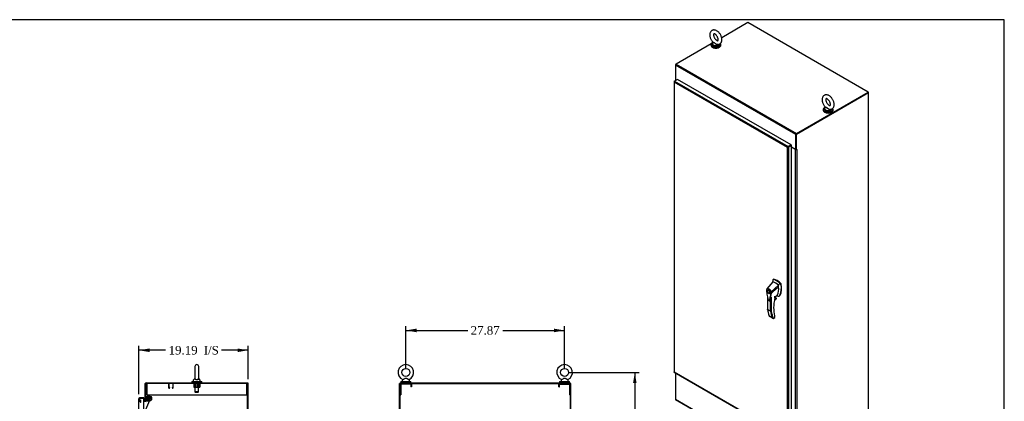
# Model space of a CAD drawing. Header units: inches. Extents: x 1 to 299, y -2 to 199.
# Tile 10 of 10: x 127 to 299, y 132 to 199. Entities that reach past the tile are written whole.
import ezdxf
from ezdxf.enums import TextEntityAlignment as Align
from ezdxf.lldxf.tags import DXFTag

# ---------------------------------------------------------------- set-up
doc = ezdxf.new("R2010")
doc.units = ezdxf.units.IN
doc.header["$MEASUREMENT"] = 0
for name, color, linetype in [('COM50677-2', 7, 'Continuous'), ('COM70216', 7, 'Continuous'), ('COM70220', 7, 'Continuous'), ('COM70763-3', 7, 'Continuous'), ('COM70764-2', 7, 'Continuous'), ('COM70839-3', 7, 'Continuous'), ('COM71202-3', 7, 'Continuous'), ('COM71203-2', 7, 'Continuous'), ('COM71205-2', 7, 'Continuous'), ('COM71206-5', 7, 'Continuous'), ('Default', 7, 'Continuous'), ('HAN86294', 7, 'Continuous'), ('NTS18024', 7, 'Continuous'), ('ROL87452', 7, 'Continuous'), ('RVT17786', 7, 'Continuous'), ('SCS86415', 7, 'Continuous'), ('WAF25376', 7, 'Continuous'), ('WAF25377', 7, 'Continuous'), ('WAM254785', 7, 'Continuous')]:
    doc.layers.add(name, color=color, linetype=linetype)
doc.styles.add('SEACAD_Times_New_Roman', font='times.ttf')
tags = doc.linetypes.add('HIDDEN2', pattern=[0.1875, 0.125, -0.0625]).pattern_tags.tags
tags[6:7] = [DXFTag(74, 4), DXFTag(75, 0), DXFTag(340, '0'), DXFTag(46, 0.0), DXFTag(50, 0.0), DXFTag(44, 0.0), DXFTag(45, 0.0)]
tags[4:5] = [DXFTag(74, 4), DXFTag(75, 0), DXFTag(340, '0'), DXFTag(46, 0.0), DXFTag(50, 0.0), DXFTag(44, 0.0), DXFTag(45, 0.0)]
doc.dimstyles.new('HAMMOND_(STH_-_300x200)', dxfattribs={"dimtxt": 1.5, "dimasz": 1.875, "dimexe": 0.75, "dimexo": 0.75, "dimgap": 0.375, "dimtad": 0, "dimtih": 1, "dimtoh": 1, "dimzin": 0, "dimdsep": 46, "dimtxsty": 'SEACAD_Times_New_Roman', "dimblk1": '_SE_FILLED', "dimblk2": '_SE_FILLED', "dimsah": 1, "dimcen": 0.75, "dimadec": 0, "dimazin": 0, "dimtfac": 0.8, "dimtofl": 0, "dimtmove": 0, "dimatfit": 3, "dimfxl": 1, "dimtolj": 1, "dimtzin": 0, "dimarcsym": 0})

# ---------------------------------------------------------------- blocks, each defined once
blk = doc.blocks.new('SE3')
at = {"layer": 'COM50677-2', "color": 7, "linetype": 'HIDDEN2'}
for p, q in [((148.91, 135.12), (148.91, 134.93)), ((148.91, 134.93), (148.91, 133.12)), ((166.41, 135.12), (166.41, 134.93)), ((166.41, 134.93), (166.41, 133.12)), ((148.91, 133.12), (166.41, 133.12))]:
    blk.add_line(p, q, dxfattribs=at)
at = {"layer": 'COM70216', "color": 7, "linetype": 'HIDDEN2'}
for p, q in [((152.72, 135.07), (152.72, 134.35)), ((153.49, 135.08), (152.76, 135.08)), ((152.76, 135.07), (152.76, 134.35)), ((153.49, 134.35), (153.49, 135.07)), ((153.53, 134.35), (153.53, 135.07)), ((152.76, 134.34), (152.86, 134.34)), ((152.76, 134.3), (152.86, 134.3)), ((152.87, 134.35), (152.87, 134.4)), ((152.91, 134.4), (152.87, 134.4)), ((152.91, 134.35), (152.91, 134.4)), ((153.34, 134.4), (153.34, 134.35)), ((153.34, 134.4), (153.38, 134.4)), ((153.38, 134.4), (153.38, 134.35)), ((153.39, 134.34), (153.49, 134.34)), ((153.39, 134.3), (153.49, 134.3))]:
    blk.add_line(p, q, dxfattribs=at)
for centre, radius, start, end in [((152.76, 135.07), 0.043, 90, 180), ((152.76, 135.07), 0.003, 90, 180), ((153.49, 135.07), 0.043, 0, 90), ((153.49, 135.07), 0.003, 0, 90), ((152.76, 134.35), 0.043, 180, 270), ((152.76, 134.35), 0.003, 180, 270), ((152.86, 134.35), 0.003, 270, 0), ((152.86, 134.35), 0.043, 270, 0), ((153.39, 134.35), 0.043, 180, 270), ((153.39, 134.35), 0.003, 180, 270), ((153.49, 134.35), 0.003, 270, 0), ((153.49, 134.35), 0.043, 270, 0)]:
    blk.add_arc(centre, radius, start, end, dxfattribs=at)
at = {"layer": 'COM70220', "color": 7, "linetype": 'HIDDEN2'}
blk.add_line((147.81, 131.76), (147.81, 132.01), dxfattribs=at)
blk.add_arc((147.56, 132.01), 0.25, 0, 90, dxfattribs=at)
at = {"layer": 'COM70763-3', "color": 7, "linetype": 'HIDDEN2'}
blk.add_line((166.59, 63.25), (166.59, 135.12), dxfattribs=at)
at = {"layer": 'COM70763-3', "color": 7, "linetype": 'Continuous'}
for p, q in [((166.68, 135.12), (166.62, 135.12)), ((166.68, 63.25), (166.68, 135.12))]:
    blk.add_line(p, q, dxfattribs=at)
at = {"layer": 'COM70764-2', "color": 7, "linetype": 'Continuous'}
for p, q in [((148.62, 131.87), (148.62, 135.07)), ((148.77, 135.21), (166.62, 135.21)), ((166.62, 135.21), (166.62, 135.12))]:
    blk.add_line(p, q, dxfattribs=at)
at = {"layer": 'COM70764-2', "color": 7, "linetype": 'HIDDEN2'}
for p, q in [((147.66, 132.01), (147.7, 132.23)), ((147.66, 131.99), (147.66, 132.01)), ((147.7, 132.23), (147.79, 132.22)), ((147.79, 132.22), (147.75, 131.99)), ((147.75, 131.99), (147.75, 131.97))]:
    blk.add_line(p, q, dxfattribs=at)
at = {"layer": 'COM70764-2', "color": 7, "linetype": 'Continuous'}
for centre, radius, start, end in [((148.77, 135.07), 0.143, 90, 180), ((148.58, 131.98), 0.048, 270, 0)]:
    blk.add_arc(centre, radius, start, end, dxfattribs=at)
at = {"layer": 'COM70764-2', "color": 7, "linetype": 'HIDDEN2'}
for centre, radius, start, end in [((148.77, 135.07), 0.048, 90, 180), ((147.8, 131.98), 0.143, 177.2132, 270)]:
    blk.add_arc(centre, radius, start, end, dxfattribs=at)
at = {"layer": 'COM70839-3', "color": 7, "linetype": 'HIDDEN2'}
for p, q in [((148.44, 129.82), (149.54, 132.48)), ((148.71, 131.87), (149.05, 132.68)), ((149.21, 132.75), (149.47, 132.64))]:
    blk.add_line(p, q, dxfattribs=at)
blk.add_circle((149.22, 132.44), 0.129, dxfattribs=at)
for centre, start, end in [((149.16, 132.63), 67.563, 157.563), ((149.42, 132.52), 337.563, 67.563)]:
    blk.add_arc(centre, 0.125, start, end, dxfattribs=at)
at = {"layer": 'COM71202-3', "color": 7, "linetype": 'Continuous'}
for p, q in [((147.46, 132.42), (147.46, 132.42)), ((147.46, 132.42), (147.46, 132.42)), ((147.46, 132.41), (147.46, 132.42)), ((147.46, 70.17), (147.46, 132.41)), ((147.54, 132.46), (147.49, 132.5)), ((147.61, 132.46), (147.49, 132.46)), ((147.61, 132.46), (147.54, 132.46)), ((148.34, 132.56), (147.61, 132.56)), ((147.61, 132.46), (147.61, 132.46)), ((148.34, 132.46), (147.61, 132.46)), ((148.34, 132.46), (147.61, 132.46)), ((148.34, 132.56), (148.34, 132.46)), ((148.34, 70.12), (148.34, 132.46))]:
    blk.add_line(p, q, dxfattribs=at)
for start, end in [(142.4964, 179.8439), (179.9238, 180), (90, 142.4964)]:
    blk.add_arc((147.61, 132.41), 0.143, start, end, dxfattribs=at)
blk.add_open_spline([(147.49, 132.46), (147.48, 132.45), (147.48, 132.45), (147.47, 132.43), (147.47, 132.43), (147.46, 132.42), (147.46, 132.42), (147.46, 132.42)], degree=3, knots=[0, 0, 0, 0, 0.5, 0.5, 0.75, 0.75, 1, 1, 1, 1], dxfattribs=at)
at = {"layer": 'COM71203-2', "color": 7, "linetype": 'HIDDEN2'}
for p, q in [((148.74, 131.87), (148.74, 135.12)), ((166.65, 63.25), (166.65, 135.12))]:
    blk.add_line(p, q, dxfattribs=at)
at = {"layer": 'COM71206-5', "color": 7, "linetype": 'Continuous'}
for p, q in [((166.62, 135.12), (148.72, 135.12)), ((148.72, 131.87), (148.72, 135.12)), ((166.62, 63.25), (166.62, 135.12))]:
    blk.add_line(p, q, dxfattribs=at)
at = {"layer": 'NTS18024', "color": 7, "linetype": 'HIDDEN2'}
for p, q in [((157.12, 134.99), (157.12, 134.45)), ((157.19, 134.99), (157.19, 134.45)), ((157.39, 134.99), (157.39, 134.45)), ((157.66, 134.99), (157.66, 134.45)), ((157.92, 134.99), (157.92, 134.45)), ((158.12, 134.99), (158.12, 134.45)), ((158.19, 134.99), (158.19, 134.45)), ((157.12, 134.45), (157.39, 134.45)), ((157.39, 134.45), (157.92, 134.45)), ((157.92, 134.45), (158.19, 134.45))]:
    blk.add_line(p, q, dxfattribs=at)
at = {"layer": 'ROL87452', "color": 7, "linetype": 'HIDDEN2'}
for radius in [0.5, 0.206]:
    blk.add_circle((149.22, 132.44), radius, dxfattribs=at)
at = {"layer": 'RVT17786', "color": 7, "linetype": 'HIDDEN2'}
blk.add_circle((149.22, 132.44), 0.217, dxfattribs=at)
at = {"layer": 'SCS86415', "color": 7, "linetype": 'Continuous'}
for p, q in [((157.33, 138.08), (157.33, 136.01)), ((157.99, 136.01), (157.99, 138.08)), ((157.03, 135.63), (157.03, 135.51)), ((157.32, 136), (157.05, 135.67)), ((158.27, 135.67), (158, 136)), ((158.28, 135.51), (158.28, 135.63))]:
    blk.add_line(p, q, dxfattribs=at)
at = {"layer": 'SCS86415', "color": 7, "linetype": 'HIDDEN2'}
for p, q in [((157.34, 135.45), (157.34, 133.64)), ((157.97, 133.64), (157.97, 135.45)), ((157.97, 133.64), (157.34, 133.64)), ((157.34, 133.64), (157.4, 133.58)), ((157.4, 133.58), (157.91, 133.58)), ((157.91, 133.58), (157.97, 133.64))]:
    blk.add_line(p, q, dxfattribs=at)
at = {"layer": 'SCS86415', "color": 7, "linetype": 'Continuous'}
for centre, radius, start, end in [((157.66, 138.08), 0.331, 0, 180), ((157.09, 135.63), 0.06, 140.3214, 180), ((157.09, 135.51), 0.06, 180, 270), ((158.22, 135.51), 0.06, 270, 0), ((158.22, 135.63), 0.06, 0, 39.6786)]:
    blk.add_arc(centre, radius, start, end, dxfattribs=at)
for points, knots in [([(157.99, 136), (157.99, 136), (158, 136), (158, 135.98), (158, 135.97), (157.99, 135.92), (157.98, 135.89), (157.93, 135.83), (157.9, 135.81), (157.8, 135.76), (157.74, 135.75), (157.61, 135.75), (157.54, 135.76), (157.47, 135.78), (157.44, 135.79), (157.4, 135.82), (157.39, 135.83), (157.34, 135.88), (157.33, 135.91), (157.32, 135.95), (157.32, 135.97), (157.32, 135.99), (157.32, 136), (157.32, 136), (157.32, 136), (157.32, 136)], [0.318155, 0.318155, 0.318155, 0.318155, 0.34375, 0.34375, 0.375, 0.375, 0.4375, 0.4375, 0.5, 0.5, 0.5625, 0.5625, 0.625, 0.625, 0.65625, 0.65625, 0.6875, 0.6875, 0.75, 0.75, 0.78125, 0.78125, 0.8125, 0.8125, 0.818429, 0.818429, 0.818429, 0.818429]), ([(157.33, 136.01), (157.33, 136), (157.33, 135.99), (157.34, 135.94), (157.35, 135.92), (157.4, 135.86), (157.44, 135.84), (157.54, 135.8), (157.6, 135.79), (157.73, 135.8), (157.79, 135.81), (157.89, 135.85), (157.92, 135.87), (157.97, 135.92), (157.98, 135.95), (157.99, 136), (157.99, 136.01), (157.99, 136.02)], [0.2066252, 0.2066252, 0.2066252, 0.2066252, 0.25, 0.25, 0.3125, 0.3125, 0.375, 0.375, 0.4375, 0.4375, 0.5, 0.5, 0.5625, 0.5625, 0.625, 0.625, 0.6743939, 0.6743939, 0.6743939, 0.6743939])]:
    blk.add_open_spline(points, degree=3, knots=knots, dxfattribs=at)
at = {"layer": 'WAF25376', "color": 7, "linetype": 'HIDDEN2'}
for radius in [0.315, 0.14]:
    blk.add_circle((149.22, 132.44), radius, dxfattribs=at)
at = {"layer": 'WAF25377', "color": 7, "linetype": 'Continuous'}
for p, q in [((156.78, 135.45), (158.53, 135.45)), ((156.78, 135.45), (156.78, 135.34)), ((156.78, 135.34), (158.53, 135.34)), ((158.53, 135.34), (158.53, 135.45))]:
    blk.add_line(p, q, dxfattribs=at)
at = {"layer": 'WAM254785', "color": 7, "linetype": 'Continuous'}
for p, q in [((156.91, 135.34), (156.91, 135.21)), ((158.41, 135.21), (158.41, 135.34))]:
    blk.add_line(p, q, dxfattribs=at)
blk = doc.blocks.new('SE5')
at = {"layer": 'COM50677-2', "color": 7, "linetype": 'HIDDEN2'}
for p, q in [((193.36, 134.93), (193.36, 133.12)), ((193.48, 134.93), (193.48, 133.12)), ((195.17, 135.12), (193.54, 135.12)), ((195.17, 134.99), (193.54, 134.99)), ((193.98, 135.12), (193.98, 134.99)), ((194.73, 134.99), (194.73, 135.12)), ((195.23, 134.93), (195.23, 134.49)), ((195.36, 134.93), (195.36, 134.49)), ((221.23, 134.49), (221.23, 134.93)), ((221.35, 134.49), (221.35, 134.93)), ((221.41, 135.12), (223.04, 135.12)), ((221.41, 134.99), (223.04, 134.99)), ((221.85, 135.12), (221.85, 134.99)), ((222.6, 134.99), (222.6, 135.12)), ((223.1, 134.93), (223.1, 133.12)), ((223.23, 134.93), (223.23, 133.12)), ((193.36, 133.12), (193.48, 133.12)), ((195.36, 134.49), (195.23, 134.49)), ((221.23, 134.49), (221.35, 134.49)), ((223.23, 133.12), (223.1, 133.12))]:
    blk.add_line(p, q, dxfattribs=at)
for centre, radius, start, end in [((193.54, 134.93), 0.185, 90, 180), ((193.54, 134.93), 0.06, 90, 180), ((195.17, 134.93), 0.185, 0, 90), ((195.17, 134.93), 0.06, 0, 90), ((221.41, 134.93), 0.185, 90, 180), ((221.41, 134.93), 0.06, 90, 180), ((223.04, 134.93), 0.185, 0, 90), ((223.04, 134.93), 0.06, 0, 90)]:
    blk.add_arc(centre, radius, start, end, dxfattribs=at)
at = {"layer": 'COM70763-3', "color": 7, "linetype": 'Continuous'}
for p, q in [((193.36, 135.12), (223.23, 135.12)), ((193.36, 63.25), (193.36, 135.12)), ((223.23, 135.12), (223.23, 63.25))]:
    blk.add_line(p, q, dxfattribs=at)
at = {"layer": 'COM70764-2', "color": 7, "linetype": 'Continuous'}
for p, q in [((193.36, 135.21), (223.23, 135.21)), ((193.36, 135.21), (193.36, 135.12)), ((223.23, 135.21), (223.23, 135.12))]:
    blk.add_line(p, q, dxfattribs=at)
at = {"layer": 'COM71203-2', "color": 7, "linetype": 'Continuous'}
for p, q in [((223.32, 135.12), (223.23, 135.12)), ((223.32, 63.25), (223.32, 135.12))]:
    blk.add_line(p, q, dxfattribs=at)
at = {"layer": 'COM71206-5', "color": 7, "linetype": 'Continuous'}
for p in [(193.26, 63.25), (193.36, 135.12)]:
    blk.add_line(p, (193.26, 135.12), dxfattribs=at)
at = {"layer": 'SCS86415', "color": 7, "linetype": 'Continuous'}
for p, q in [((193.73, 135.63), (193.73, 135.51)), ((193.81, 135.75), (193.75, 135.67)), ((194.97, 135.67), (194.9, 135.75)), ((194.98, 135.51), (194.98, 135.63)), ((221.6, 135.63), (221.6, 135.51)), ((221.68, 135.75), (221.62, 135.67)), ((222.84, 135.67), (222.77, 135.75)), ((222.85, 135.51), (222.85, 135.63))]:
    blk.add_line(p, q, dxfattribs=at)
for centre in [(194.36, 137.04), (222.23, 137.04)]:
    blk.add_circle(centre, 0.704, dxfattribs=at)
for centre, radius, start, end in [((194.36, 137.04), 1.37, 90, 245.9699), ((194.36, 137.04), 1.37, 293.9941, 90), ((222.23, 137.04), 1.37, 90, 245.9699), ((222.23, 137.04), 1.37, 293.9941, 90), ((193.79, 135.63), 0.06, 140.3214, 180), ((193.79, 135.51), 0.06, 180, 270), ((193.79, 135.77), 0.0259, 9.4152, 66.9002), ((194.93, 135.77), 0.03, 118.4473, 216.6938), ((194.92, 135.51), 0.06, 270, 0), ((194.92, 135.63), 0.06, 0, 39.6786), ((221.66, 135.63), 0.06, 140.3214, 180), ((221.66, 135.51), 0.06, 180, 270), ((221.66, 135.77), 0.0259, 9.4152, 66.9002), ((222.8, 135.77), 0.03, 118.4473, 216.6938), ((222.79, 135.51), 0.06, 270, 0), ((222.79, 135.63), 0.06, 0, 39.6786)]:
    blk.add_arc(centre, radius, start, end, dxfattribs=at)
for points in [[(194.9, 135.75), (194.9, 135.75), (194.89, 135.76), (194.82, 135.79), (194.77, 135.82), (194.7, 135.86), (194.67, 135.88), (194.62, 135.91), (194.59, 135.92), (194.53, 135.95), (194.5, 135.97), (194.44, 135.99), (194.41, 136), (194.34, 136), (194.31, 136), (194.25, 135.98), (194.22, 135.97), (194.13, 135.92), (194.07, 135.89), (193.97, 135.83), (193.92, 135.81), (193.84, 135.76), (193.81, 135.75), (193.81, 135.75), (193.81, 135.75), (193.81, 135.75)], [(222.77, 135.75), (222.77, 135.75), (222.76, 135.76), (222.69, 135.79), (222.64, 135.82), (222.57, 135.86), (222.54, 135.88), (222.49, 135.91), (222.46, 135.92), (222.4, 135.95), (222.37, 135.97), (222.31, 135.99), (222.28, 136), (222.21, 136), (222.18, 136), (222.12, 135.98), (222.09, 135.97), (222, 135.92), (221.94, 135.89), (221.84, 135.83), (221.79, 135.81), (221.71, 135.76), (221.68, 135.75), (221.68, 135.75), (221.68, 135.75), (221.68, 135.75)]]:
    blk.add_open_spline(points, degree=3, knots=[0.0683017, 0.0683017, 0.0683017, 0.0683017, 0.125, 0.125, 0.1875, 0.1875, 0.21875, 0.21875, 0.25, 0.25, 0.28125, 0.28125, 0.3125, 0.3125, 0.34375, 0.34375, 0.375, 0.375, 0.4375, 0.4375, 0.5, 0.5, 0.5625, 0.5625, 0.5685641, 0.5685641, 0.5685641, 0.5685641], dxfattribs=at)
at = {"layer": 'WAF25377', "color": 7, "linetype": 'Continuous'}
for p, q in [((193.48, 135.45), (195.23, 135.45)), ((193.48, 135.45), (193.48, 135.34)), ((193.48, 135.34), (195.23, 135.34)), ((195.23, 135.34), (195.23, 135.45)), ((221.35, 135.45), (223.1, 135.45)), ((221.35, 135.45), (221.35, 135.34)), ((221.35, 135.34), (223.1, 135.34)), ((223.1, 135.34), (223.1, 135.45))]:
    blk.add_line(p, q, dxfattribs=at)
at = {"layer": 'WAM254785', "color": 7, "linetype": 'Continuous'}
for p, q in [((193.61, 135.34), (193.61, 135.21)), ((195.11, 135.21), (195.11, 135.34)), ((221.48, 135.34), (221.48, 135.21)), ((222.98, 135.21), (222.98, 135.34))]:
    blk.add_line(p, q, dxfattribs=at)
blk = doc.blocks.new('SE6')
at = {"layer": 'COM70763-3', "color": 7, "linetype": 'Continuous'}
for p, q in [((275.58, 186.18), (275.51, 186.14)), ((275.58, 186.18), (275.53, 186.2)), ((275.58, 186.13), (275.58, 186.18))]:
    blk.add_line(p, q, dxfattribs=at)
at = {"layer": 'COM70764-2', "color": 7, "linetype": 'Continuous'}
for p, q in [((254.41, 198.43), (249.8, 195.76)), ((275.53, 186.23), (254.41, 198.43)), ((249.18, 195.4), (248.97, 195.28)), ((247.93, 194.69), (241.79, 191.14)), ((262.81, 178.77), (241.68, 190.96)), ((241.68, 190.96), (241.68, 188.35)), ((241.79, 191.14), (262.91, 178.94)), ((241.68, 188.35), (241.77, 188.3)), ((262.91, 178.94), (275.53, 186.23)), ((262.91, 178.86), (275.53, 186.15)), ((275.53, 186.23), (275.53, 186.15)), ((262.81, 176.15), (262.81, 178.77)), ((262.87, 176.19), (262.87, 178.81)), ((261.78, 176.76), (261.78, 176.76)), ((261.85, 176.8), (261.85, 176.8)), ((262.05, 176.59), (262.81, 176.15)), ((262.87, 176.19), (262.81, 176.15))]:
    blk.add_line(p, q, dxfattribs=at)
for centre, major_axis, start_param, end_param in [((241.79, 191.02), (0.071, 0.124), 0.785398, 2.356194), ((262.91, 178.83), (-0.072, -0.124), 3.926991, 5.497787)]:
    blk.add_ellipse(centre, major_axis=major_axis, ratio=0.57735, start_param=start_param, end_param=end_param, dxfattribs=at)
at = {"layer": 'COM71202-3', "color": 7, "linetype": 'Continuous'}
for p, q in [((242.06, 188.46), (241.54, 188.16)), ((261.98, 176.96), (242.06, 188.46)), ((241.43, 188.07), (241.43, 137.16)), ((241.46, 188.06), (241.43, 188.06)), ((241.47, 188.12), (241.54, 188.16)), ((241.47, 187.97), (241.47, 187.97)), ((241.47, 187.97), (241.47, 137.14)), ((241.47, 187.97), (241.47, 187.97)), ((261.33, 176.5), (241.47, 187.97)), ((241.47, 187.97), (241.47, 187.97)), ((241.47, 187.97), (241.47, 187.97)), ((241.47, 187.97), (241.47, 187.97)), ((241.54, 188.16), (261.47, 176.66)), ((261.42, 176.55), (261.33, 176.5)), ((261.33, 176.5), (261.42, 176.55)), ((261.35, 176.51), (261.33, 176.5)), ((261.33, 176.5), (261.33, 176.5)), ((261.33, 125.68), (261.33, 176.5)), ((261.33, 176.5), (261.33, 176.5)), ((261.33, 176.5), (261.33, 176.5)), ((261.33, 176.5), (261.33, 176.5)), ((261.42, 176.55), (261.39, 176.56)), ((261.42, 176.55), (261.41, 176.52)), ((261.47, 176.58), (261.42, 176.55)), ((261.42, 176.55), (261.47, 176.58)), ((261.98, 176.96), (261.47, 176.66)), ((261.98, 176.88), (261.47, 176.58)), ((261.98, 176.88), (261.47, 176.58)), ((261.47, 176.58), (261.47, 176.58)), ((261.47, 176.58), (261.47, 176.58)), ((261.47, 176.58), (261.47, 176.58)), ((261.47, 176.58), (261.47, 176.58)), ((262.05, 176.84), (261.53, 176.54)), ((261.53, 176.54), (261.53, 125.64)), ((261.98, 176.96), (261.98, 176.88)), ((262.05, 176.84), (261.98, 176.88)), ((262.05, 125.94), (262.05, 176.84)), ((241.47, 137.14), (261.33, 125.68)), ((241.47, 137.14), (241.47, 137.14)), ((241.47, 137.14), (241.47, 137.14)), ((241.47, 137.14), (241.47, 137.14)), ((241.47, 137.14), (241.47, 137.14)), ((241.47, 137.1), (261.4, 125.59))]:
    blk.add_line(p, q, dxfattribs=at)
for centre, radius, start, end in [((241.6, 188.08), 0.169, 188.668, 221.4311), ((241.72, 188.05), 0.26, 175.7057, 198.6064), ((261.56, 176.36), 0.268, 130.2492, 148.191), ((261.32, 176.77), 0.268, 271.809, 289.7508)]:
    blk.add_arc(centre, radius, start, end, dxfattribs=at)
for centre, major_axis, start_param, end_param in [((241.57, 188.07), (0.143, 0), 2.356194, 3.27243), ((241.54, 188.05), (0.072, 0.124), 0.785398, 1.701633), ((261.47, 176.54), (0.072, 0.124), 0.785398, 1.701633), ((261.43, 176.6), (0.143, 0), 4.581552, 5.497787), ((241.57, 137.16), (0.143, 0), 3.141593, 3.27243), ((241.54, 137.22), (0.071, 0.124), 3.010756, 3.141593)]:
    blk.add_ellipse(centre, major_axis=major_axis, ratio=0.57735, start_param=start_param, end_param=end_param, dxfattribs=at)
for points in [[(241.43, 137.15), (241.43, 137.15), (241.44, 137.15), (241.45, 137.15), (241.45, 137.15), (241.46, 137.14), (241.46, 137.14), (241.47, 137.14)], [(241.46, 137.11), (241.46, 137.11), (241.46, 137.11), (241.46, 137.12), (241.46, 137.13), (241.46, 137.14), (241.47, 137.14), (241.47, 137.14)]]:
    blk.add_open_spline(points, degree=3, knots=[0, 0, 0, 0, 0.5, 0.5, 0.75, 0.75, 1, 1, 1, 1], dxfattribs=at)
at = {"layer": 'COM71203-2', "color": 7, "linetype": 'Continuous'}
for p, q in [((241.79, 191.14), (241.7, 191.09)), ((241.7, 191.04), (241.7, 191.09)), ((241.7, 191.09), (241.72, 191.08)), ((241.69, 188.34), (241.69, 188.25)), ((241.74, 188.31), (241.74, 188.28)), ((241.77, 188.3), (241.74, 188.31))]:
    blk.add_line(p, q, dxfattribs=at)
blk.add_ellipse((241.84, 188.37), major_axis=(0.143, 0), ratio=0.57735, start_param=3.661771, end_param=3.926991, dxfattribs=at)
at = {"layer": 'COM71205-2', "color": 7, "linetype": 'Continuous'}
for p, q in [((241.68, 136.97), (241.68, 132.36)), ((241.68, 132.36), (262.81, 120.16)), ((241.71, 132.29), (262.84, 120.1))]:
    blk.add_line(p, q, dxfattribs=at)
blk.add_ellipse((241.79, 132.42), major_axis=(0.071, 0.124), ratio=0.57735, start_param=2.356194, end_param=3.141593, dxfattribs=at)
at = {"layer": 'COM71206-5', "color": 7, "linetype": 'Continuous'}
for p, q in [((275.53, 186.15), (262.87, 178.85)), ((275.6, 186.12), (262.94, 178.81)), ((275.53, 186.15), (275.6, 186.12)), ((275.6, 127.43), (275.6, 186.12)), ((262.87, 176.19), (262.87, 178.85)), ((262.87, 178.85), (262.94, 178.81)), ((262.94, 176.15), (262.94, 178.81)), ((262.77, 176.15), (262.05, 176.56)), ((262.77, 126.09), (262.77, 176.15)), ((262.94, 176.15), (262.87, 176.19)), ((262.99, 176.18), (262.94, 176.15)), ((262.97, 176.17), (262.99, 176.16)), ((262.97, 176.15), (262.99, 176.16)), ((262.97, 176.15), (262.97, 126.09))]:
    blk.add_line(p, q, dxfattribs=at)
for centre, major_axis, start_param, end_param in [((262.87, 176.21), (-0.143, 0), 0.785398, 2.356194), ((262.87, 176.21), (-0.048, 0), 1.169795, 1.971798), ((262.99, 176.17), (-0.0075, -0.013), 0.785398, 3.926991)]:
    blk.add_ellipse(centre, major_axis=major_axis, ratio=0.57735, start_param=start_param, end_param=end_param, dxfattribs=at)
at = {"layer": 'HAN86294', "color": 7, "linetype": 'Continuous'}
for p, q in [((258.75, 152.91), (257.74, 151.69)), ((259.75, 152.33), (258.47, 151.2)), ((258.8, 153.26), (258.75, 152.91)), ((258.81, 153.3), (258.8, 153.26)), ((258.89, 153.37), (258.83, 153.33)), ((258.86, 153.34), (258.92, 153.37)), ((260.13, 152.61), (260.01, 152.73)), ((260.13, 152.61), (260.19, 152.64)), ((260.19, 152.5), (260.25, 152.54)), ((257.74, 151.69), (257.71, 151.65)), ((258, 151.48), (257.91, 151.43)), ((258.21, 150.91), (258.3, 150.96)), ((258.53, 150.96), (258.53, 150.96)), ((259.14, 150.07), (259.14, 150.41)), ((259.16, 150.32), (259.53, 150.58)), ((259.16, 150.1), (259.16, 150.4)), ((259.26, 150.14), (259.26, 150.39)), ((259.27, 150.15), (259.27, 150.39)), ((259.91, 150.45), (259.97, 150.49)), ((260.02, 150.57), (260.08, 150.6)), ((257.83, 150.33), (257.83, 148.14)), ((257.86, 150.19), (257.86, 148.1)), ((258.37, 147.8), (258.37, 149.98)), ((258.5, 150.24), (258.5, 147.81)), ((259.08, 149.81), (259.38, 149.98)), ((259.08, 149.8), (259.35, 149.95)), ((259.41, 150.05), (259.1, 149.87)), ((259.11, 149.92), (259.39, 150.09)), ((259.14, 150.07), (259.26, 150.14)), ((259.39, 150.09), (259.27, 150.16)), ((258.37, 147.8), (257.86, 148.1)), ((258.12, 146.98), (258.64, 146.68)), ((259.14, 146.93), (259.11, 147.02)), ((258.15, 146.91), (258.78, 146.55)), ((258.84, 146.52), (259.12, 146.69)), ((258.9, 146.53), (259.12, 146.66)), ((259.12, 146.69), (259.12, 146.89)), ((259.15, 146.71), (259.15, 146.87))]:
    blk.add_line(p, q, dxfattribs=at)
for centre, radius, start, end in [((258.85, 153.29), 0.0478, 80.5716, 170.0937), ((257.29, 151.78), 2.99, 336.0649, 13.9955), ((259.98, 152.46), 0.21, 12.1242, 44.3115), ((258, 151.48), 0.337, 153.4541, 184.2061), ((257.99, 151.42), 0.32, 141.112, 182.475), ((258, 151.48), 0.337, 141.5522, 146.8582), ((253.56, 151.33), 4.98, 340.5654, 355.8254), ((258.4, 151.36), 0.181, 272.9811, 295.5392), ((257.74, 150.95), 0.708, 1.4293, 19.0682), ((258.49, 151.05), 0.0931, 241.1724, 292.5455), ((257.77, 150.92), 0.755, 2.9815, 21.3214), ((258.15, 147.37), 3.42, 65.1777, 67.5781), ((258.16, 149.71), 0.102, 244.1737, 312.592), ((259.1, 150.1), 0.06, 346.4629, 0), ((259.29, 150.05), 0.119, 301.763, 322.5007), ((259.37, 150.05), 0.0385, 352.4842, 59.4722), ((262.3, 148.61), 4.49, 185.9148, 201.8551), ((258.43, 147.92), 0.133, 243.41, 300.7988), ((258.95, 146.86), 0.36, 210.4521, 251.4662), ((258.69, 146.59), 0.158, 335.6435, 336.4006), ((259.09, 146.71), 0.06, 300, 360)]:
    blk.add_arc(centre, radius, start, end, dxfattribs=at)
for centre, major_axis, ratio, start_param, end_param in [((261.36, 151.08), (-1.86, 3.22), 0.57735, 0.554197, 0.654249), ((259.25, 150.85), (-1.14, 1.98), 0.57735, -0.49151, -0.47064), ((259.25, 150.85), (-1.14, 1.98), 0.57735, -0.533193, -0.49151), ((259.25, 150.85), (-1.14, 1.98), 0.57735, 5.183029, 5.749992), ((259.5, 150.99), (-1.29, 2.24), 0.57735, 5.216072, 5.852948), ((258.95, 153.26), (0.062, -0.108), 0.57735, 2.711356, 3.141593), ((259.55, 151.03), (-1.29, 2.24), 0.57735, 5.142626, 5.852948), ((257.39, 153.09), (1.71, -2.96), 0.57735, 0.961917, 1.005578), ((257.39, 153.09), (1.71, -2.96), 0.57735, 0.934083, 0.961917), ((257.39, 153.09), (1.71, -2.96), 0.57735, 0.9125, 0.934083), ((257.69, 153.26), (1.86, -3.22), 0.57735, 0.347274, 1.032882), ((260.16, 152.56), (0.063, -0.108), 0.57735, 1.032882, 2.001033), ((258.15, 151.22), (0.175, -0.303), 0.57735, 3.396895, 3.682808), ((258.15, 151.22), (0.175, -0.303), 0.57735, 5.74197, 6.027883), ((259.29, 150.96), (-0.225, 0.39), 0.57735, 3.220916, 3.488867), ((257.39, 153.09), (1.71, -2.96), 0.57735, 0.347274, 0.9125), ((259.54, 151.1), (0.375, -0.65), 0.57735, -0.71714, -0.516378), ((259.54, 151.1), (-0.375, 0.65), 0.57735, 2.625215, 3.488867), ((259.6, 151.14), (-0.375, 0.65), 0.57735, 3.141593, 3.488867), ((263.5, 150.96), (-3.24, -5.61), 0.57735, 5.185461, 5.774372), ((259.1, 150.1), (-0.06, 0), 0.57735, 2.356194, 3.141593), ((259.1, 150.1), (-0.0583, 0.014), 0.372014, 2.470308, 3.141593), ((259.1, 150.21), (-0.101, -0.175), 0.57735, 1.252561, 2.851005), ((259.09, 150.22), (0.094, 0.162), 0.57735, 4.529102, 5.922821), ((259.24, 150.15), (-0.03, 0), 0.57735, 2.356194, 3.141593), ((259.32, 150.02), (-0.062, -0.108), 0.57735, 1.492881, 2.113829), ((263.05, 151.86), (-3.7, -6.41), 0.57735, -0.658671, -0.441314), ((263.56, 151.56), (-3.7, -6.41), 0.57735, -0.658671, -0.441314), ((263.63, 151.53), (-3.65, -6.33), 0.57735, 5.625294, 5.881649), ((263.5, 150.96), (-3.24, -5.61), 0.57735, -0.508814, -0.488515), ((259.08, 146.91), (-0.0573, -0.0179), 0.720992, 2.15675, 3.142637), ((259.06, 146.73), (-0.0897, 0.0201), 0.368973, 2.438769, 3.224167), ((259.06, 146.73), (-0.0623, 0.0676), 0.368973, 3.059018, 3.844416)]:
    blk.add_ellipse(centre, major_axis=major_axis, ratio=ratio, start_param=start_param, end_param=end_param, dxfattribs=at)
for major_axis in [(0.175, -0.303), (0.15, -0.26)]:
    blk.add_ellipse((258.06, 151.17), major_axis=major_axis, ratio=0.57735, dxfattribs=at)
for points in [[(258.75, 152.99), (258.75, 152.96), (258.74, 152.93), (258.74, 152.9)], [(260.01, 152.73), (259.92, 152.6), (259.83, 152.46), (259.75, 152.33)], [(259.79, 152.05), (259.37, 151.69), (258.95, 151.33), (258.53, 150.96)], [(258.26, 149.67), (258.25, 149.65), (258.24, 149.64), (258.23, 149.63)]]:
    blk.add_open_spline(points, degree=3, dxfattribs=at)
for points, knots in [([(257.67, 151.45), (257.66, 151.45), (257.66, 151.45), (257.66, 151.44), (257.66, 151.43), (257.66, 151.43), (257.66, 151.43), (257.66, 151.42), (257.66, 151.42), (257.66, 151.42), (257.66, 151.42), (257.67, 151.41), (257.67, 151.41), (257.67, 151.41)], [0, 0, 0, 0, 0.25, 0.25, 0.5, 0.5, 0.625, 0.625, 0.75, 0.75, 0.875, 0.875, 1, 1, 1, 1]), ([(257.67, 151.41), (257.69, 151.12), (257.73, 150.83), (257.81, 150.38), (257.84, 150.23), (257.9, 150.01), (257.91, 149.93), (257.94, 149.83), (257.94, 149.82), (257.96, 149.78), (257.97, 149.76), (258, 149.71), (258.03, 149.68), (258.07, 149.65), (258.09, 149.65), (258.1, 149.64)], [0, 0, 0, 0, 0.25, 0.25, 0.375, 0.375, 0.4375, 0.4375, 0.453125, 0.453125, 0.46875, 0.46875, 0.5, 0.5, 0.5136452, 0.5136452, 0.5136452, 0.5136452]), ([(257.74, 151.69), (257.73, 151.68), (257.73, 151.67), (257.73, 151.65), (257.74, 151.63), (257.74, 151.62)], [0, 0, 0, 0, 0.5, 0.5, 1, 1, 1, 1]), ([(257.74, 151.69), (257.76, 151.71), (257.79, 151.72), (257.85, 151.74), (257.88, 151.75), (257.94, 151.75), (257.98, 151.74), (258.05, 151.71), (258.09, 151.69), (258.16, 151.64), (258.2, 151.61), (258.27, 151.55), (258.3, 151.51), (258.36, 151.43), (258.39, 151.38), (258.44, 151.29), (258.46, 151.24), (258.47, 151.2)], [0, 0, 0, 0, 0.125, 0.125, 0.25, 0.25, 0.375, 0.375, 0.5, 0.5, 0.625, 0.625, 0.75, 0.75, 0.875, 0.875, 1, 1, 1, 1]), ([(258.41, 151.18), (258.39, 151.22), (258.37, 151.26), (258.34, 151.32), (258.34, 151.33), (258.33, 151.35), (258.32, 151.36), (258.3, 151.39), (258.29, 151.41), (258.26, 151.44), (258.25, 151.46), (258.22, 151.49), (258.22, 151.49), (258.2, 151.51), (258.19, 151.52), (258.15, 151.56), (258.12, 151.58), (258.06, 151.63), (258.02, 151.64), (257.98, 151.66), (257.97, 151.66), (257.96, 151.67), (257.95, 151.67), (257.93, 151.67), (257.91, 151.68), (257.88, 151.68), (257.87, 151.68), (257.84, 151.67), (257.83, 151.67), (257.79, 151.66), (257.76, 151.64), (257.74, 151.62)], [0, 0, 0, 0, 0.125, 0.125, 0.15625, 0.15625, 0.1875, 0.1875, 0.25, 0.25, 0.3125, 0.3125, 0.34375, 0.34375, 0.375, 0.375, 0.5, 0.5, 0.625, 0.625, 0.65625, 0.65625, 0.6875, 0.6875, 0.75, 0.75, 0.8125, 0.8125, 0.875, 0.875, 1, 1, 1, 1]), ([(258.1, 149.64), (258.12, 149.64), (258.13, 149.64), (258.15, 149.65), (258.16, 149.66), (258.18, 149.69), (258.18, 149.7), (258.21, 149.77), (258.22, 149.82), (258.28, 149.99), (258.31, 150.1), (258.39, 150.45), (258.42, 150.7), (258.44, 150.97)], [0.5136452, 0.5136452, 0.5136452, 0.5136452, 0.53125, 0.53125, 0.546875, 0.546875, 0.5625, 0.5625, 0.625, 0.625, 0.75, 0.75, 1, 1, 1, 1]), ([(257.86, 148.1), (257.85, 148.1), (257.85, 148.11), (257.84, 148.11), (257.84, 148.11), (257.84, 148.12), (257.83, 148.12), (257.83, 148.13), (257.83, 148.13), (257.83, 148.14)], [0, 0, 0, 0, 0.125, 0.125, 0.25, 0.25, 0.375, 0.375, 0.4994523, 0.4994523, 0.4994523, 0.4994523]), ([(258.15, 146.91), (258.15, 146.91), (258.14, 146.91), (258.14, 146.92), (258.13, 146.92), (258.13, 146.93), (258.12, 146.94), (258.12, 146.95), (258.12, 146.96), (258.12, 146.97), (258.12, 146.97), (258.12, 146.98)], [0.2815674, 0.2815674, 0.2815674, 0.2815674, 0.375, 0.375, 0.5, 0.5, 0.75, 0.75, 0.875, 0.875, 1, 1, 1, 1]), ([(259.15, 146.87), (259.15, 146.87), (259.15, 146.88), (259.15, 146.9), (259.14, 146.91), (259.14, 146.93)], [0, 0, 0, 0, 0.010769, 0.221303, 1, 1, 1, 1]), ([(258.83, 146.52), (258.85, 146.52), (258.86, 146.52), (258.88, 146.52), (258.89, 146.52), (258.9, 146.53), (258.9, 146.53), (258.9, 146.53)], [0, 0, 0, 0, 0.25, 0.25, 0.375, 0.375, 0.4533737, 0.4533737, 0.4533737, 0.4533737]), ([(259.15, 146.87), (259.15, 146.87), (259.15, 146.87), (259.15, 146.87), (259.15, 146.87), (259.14, 146.88), (259.13, 146.88), (259.12, 146.89)], [0.4406417, 0.4406417, 0.4406417, 0.4406417, 0.5, 0.5, 0.75, 0.75, 1, 1, 1, 1])]:
    blk.add_open_spline(points, degree=3, knots=knots, dxfattribs=at)
at = {"layer": 'SCS86415', "color": 7, "linetype": 'Continuous'}
for p, q in [((248.15, 194.7), (248.15, 194.6)), ((248.31, 194.96), (248.28, 194.94)), ((249.4, 194.6), (249.4, 194.64)), ((267.86, 183.32), (267.86, 183.22)), ((268.01, 183.58), (267.99, 183.56)), ((269.11, 183.22), (269.11, 183.27))]:
    blk.add_line(p, q, dxfattribs=at)
for centre, major_axis, start_param, end_param in [((248.78, 194.73), (0.611, 0), 3.019394, 5.96182), ((248.78, 194.7), (-0.625, 0), 0.00149, 2.960151), ((248.78, 194.6), (-0.625, 0), 6.259646, 6.283185), ((248.78, 194.6), (-0.625, 0), 0, 3.141593), ((248.78, 194.73), (0.611, 0), 2.514731, 3.019394), ((268.48, 183.35), (0.611, 0), 3.019394, 5.96182), ((268.48, 183.32), (-0.625, 0), 0.00149, 2.960151), ((268.48, 183.22), (-0.625, 0), 6.259646, 6.283185), ((268.48, 183.22), (-0.625, 0), 0, 3.141593), ((268.48, 183.35), (0.611, 0), 2.514731, 3.019394)]:
    blk.add_ellipse(centre, major_axis=major_axis, ratio=0.57735, start_param=start_param, end_param=end_param, dxfattribs=at)
for points, knots in [([(249.84, 195.43), (249.84, 195.47), (249.84, 195.58), (249.8, 195.78), (249.73, 196), (249.64, 196.23), (249.51, 196.44), (249.36, 196.63), (249.2, 196.81), (249.01, 196.95), (248.82, 197.05), (248.64, 197.11), (248.46, 197.13), (248.29, 197.12), (248.13, 197.06), (247.98, 196.96), (247.87, 196.84), (247.78, 196.68), (247.73, 196.51), (247.71, 196.31), (247.72, 196.09), (247.77, 195.87), (247.84, 195.64), (247.95, 195.42), (248.08, 195.21), (248.21, 195.05), (248.28, 194.98), (248.31, 194.95)], [0, 0, 0, 0, 0.0243, 0.068084, 0.111716, 0.155173, 0.198561, 0.242092, 0.285953, 0.330414, 0.375655, 0.416264, 0.454846, 0.491668, 0.527547, 0.565623, 0.602829, 0.640246, 0.679131, 0.720138, 0.76297, 0.806629, 0.850219, 0.893641, 0.937044, 0.980634, 1, 1, 1, 1]), ([(249.18, 195.43), (249.18, 195.41), (249.18, 195.36), (249.16, 195.29), (249.14, 195.25), (249.13, 195.24), (249.13, 195.24), (249.09, 195.23), (249.03, 195.25), (248.93, 195.29), (248.83, 195.37), (248.71, 195.48), (248.61, 195.61), (248.52, 195.77), (248.44, 195.93), (248.4, 196.09), (248.37, 196.23), (248.38, 196.34), (248.4, 196.42), (248.42, 196.46), (248.43, 196.46), (248.43, 196.46), (248.47, 196.47), (248.54, 196.45), (248.64, 196.4), (248.75, 196.32), (248.86, 196.2), (248.96, 196.07), (249.05, 195.91), (249.12, 195.75), (249.16, 195.6), (249.18, 195.49), (249.18, 195.44), (249.18, 195.43)], [0, 0, 0, 0, 0.016877, 0.048641, 0.080778, 0.11497, 0.157807, 0.189681, 0.220012, 0.252137, 0.284435, 0.317443, 0.351186, 0.385389, 0.419708, 0.453696, 0.487016, 0.519485, 0.551327, 0.583534, 0.618078, 0.662535, 0.694094, 0.724353, 0.75644, 0.788808, 0.821925, 0.855749, 0.889988, 0.924296, 0.958211, 0.991421, 1, 1, 1, 1]), ([(249.03, 194.58), (249.07, 194.58), (249.16, 194.57), (249.32, 194.6), (249.48, 194.67), (249.62, 194.78), (249.72, 194.92), (249.79, 195.08), (249.83, 195.25), (249.84, 195.37), (249.84, 195.43)], [0, 0, 0, 0, 0.092142, 0.218507, 0.354661, 0.485297, 0.613922, 0.744978, 0.88224, 1, 1, 1, 1]), ([(248.16, 194.61), (248.16, 194.59), (248.15, 194.54), (248.2, 194.45), (248.28, 194.36), (248.39, 194.29), (248.53, 194.24), (248.69, 194.21), (248.79, 194.22), (248.85, 194.22)], [0, 0, 0, 0, 0.087616, 0.233658, 0.381506, 0.536395, 0.694981, 0.85352, 1, 1, 1, 1]), ([(249.18, 194.58), (249.13, 194.55), (249.07, 194.54), (248.98, 194.55), (248.95, 194.56), (248.89, 194.58), (248.86, 194.59), (248.78, 194.64), (248.73, 194.68), (248.66, 194.75), (248.64, 194.77), (248.6, 194.82), (248.57, 194.84), (248.53, 194.87), (248.51, 194.88), (248.46, 194.89), (248.44, 194.89), (248.38, 194.9), (248.35, 194.9), (248.31, 194.91), (248.3, 194.92), (248.3, 194.94)], [0.5630753, 0.5630753, 0.5630753, 0.5630753, 0.625, 0.625, 0.65625, 0.65625, 0.6875, 0.6875, 0.75, 0.75, 0.78125, 0.78125, 0.8125, 0.8125, 0.84375, 0.84375, 0.875, 0.875, 0.9375, 0.9375, 1, 1, 1, 1]), ([(248.31, 194.95), (248.31, 194.95), (248.32, 194.94), (248.35, 194.93), (248.38, 194.93), (248.44, 194.92), (248.46, 194.91), (248.5, 194.9), (248.53, 194.89), (248.6, 194.85), (248.64, 194.8), (248.73, 194.72), (248.78, 194.68), (248.89, 194.61), (248.95, 194.59), (249.02, 194.58), (249.02, 194.58), (249.03, 194.58)], [0.0409476, 0.0409476, 0.0409476, 0.0409476, 0.0625, 0.0625, 0.125, 0.125, 0.15625, 0.15625, 0.1875, 0.1875, 0.25, 0.25, 0.3125, 0.3125, 0.375, 0.375, 0.3803206, 0.3803206, 0.3803206, 0.3803206]), ([(248.85, 194.22), (248.85, 194.22), (248.91, 194.22), (249.03, 194.24), (249.17, 194.29), (249.29, 194.37), (249.37, 194.46), (249.4, 194.54), (249.4, 194.59), (249.4, 194.6)], [0, 0, 0, 0, 0.013885, 0.200575, 0.388191, 0.577592, 0.768625, 0.934432, 1, 1, 1, 1]), ([(269.55, 184.05), (269.55, 184.09), (269.54, 184.2), (269.51, 184.4), (269.44, 184.63), (269.34, 184.85), (269.22, 185.06), (269.07, 185.26), (268.9, 185.43), (268.72, 185.57), (268.53, 185.67), (268.34, 185.74), (268.16, 185.76), (267.99, 185.74), (267.83, 185.68), (267.69, 185.59), (267.58, 185.46), (267.49, 185.3), (267.44, 185.13), (267.42, 184.93), (267.43, 184.71), (267.47, 184.49), (267.55, 184.26), (267.66, 184.04), (267.79, 183.83), (267.91, 183.67), (267.99, 183.6), (268.02, 183.58)], [0, 0, 0, 0, 0.0243, 0.068084, 0.111716, 0.155173, 0.198561, 0.242092, 0.285953, 0.330414, 0.375655, 0.416264, 0.454846, 0.491668, 0.527547, 0.565623, 0.602829, 0.640246, 0.679131, 0.720138, 0.76297, 0.806629, 0.850219, 0.893641, 0.937044, 0.980634, 1, 1, 1, 1]), ([(268.89, 184.05), (268.89, 184.03), (268.88, 183.98), (268.87, 183.91), (268.85, 183.87), (268.84, 183.86), (268.84, 183.86), (268.8, 183.86), (268.73, 183.87), (268.64, 183.92), (268.53, 183.99), (268.42, 184.1), (268.31, 184.24), (268.22, 184.39), (268.15, 184.55), (268.1, 184.71), (268.08, 184.85), (268.08, 184.96), (268.1, 185.04), (268.13, 185.08), (268.13, 185.08), (268.14, 185.09), (268.18, 185.09), (268.25, 185.07), (268.34, 185.02), (268.45, 184.94), (268.56, 184.83), (268.67, 184.69), (268.76, 184.53), (268.83, 184.37), (268.87, 184.22), (268.89, 184.11), (268.89, 184.06), (268.89, 184.05)], [0, 0, 0, 0, 0.016877, 0.048641, 0.080778, 0.11497, 0.157807, 0.189681, 0.220012, 0.252137, 0.284435, 0.317443, 0.351186, 0.385389, 0.419708, 0.453696, 0.487016, 0.519485, 0.551327, 0.583534, 0.618078, 0.662535, 0.694094, 0.724353, 0.75644, 0.788808, 0.821925, 0.855749, 0.889988, 0.924296, 0.958211, 0.991421, 1, 1, 1, 1]), ([(267.87, 183.23), (267.86, 183.21), (267.86, 183.16), (267.9, 183.07), (267.98, 182.99), (268.1, 182.91), (268.24, 182.86), (268.4, 182.84), (268.5, 182.84), (268.56, 182.84)], [0, 0, 0, 0, 0.087616, 0.233658, 0.381506, 0.536395, 0.694981, 0.85352, 1, 1, 1, 1]), ([(268.88, 183.2), (268.84, 183.17), (268.78, 183.16), (268.69, 183.17), (268.66, 183.18), (268.6, 183.2), (268.57, 183.21), (268.49, 183.26), (268.44, 183.31), (268.37, 183.37), (268.35, 183.4), (268.3, 183.44), (268.28, 183.46), (268.24, 183.49), (268.21, 183.5), (268.17, 183.51), (268.15, 183.51), (268.09, 183.52), (268.06, 183.52), (268.01, 183.53), (268, 183.54), (268.01, 183.56)], [0.5630753, 0.5630753, 0.5630753, 0.5630753, 0.625, 0.625, 0.65625, 0.65625, 0.6875, 0.6875, 0.75, 0.75, 0.78125, 0.78125, 0.8125, 0.8125, 0.84375, 0.84375, 0.875, 0.875, 0.9375, 0.9375, 1, 1, 1, 1]), ([(268.02, 183.57), (268.02, 183.57), (268.03, 183.57), (268.06, 183.55), (268.09, 183.55), (268.15, 183.54), (268.17, 183.53), (268.21, 183.52), (268.23, 183.51), (268.3, 183.47), (268.35, 183.43), (268.44, 183.34), (268.49, 183.3), (268.6, 183.24), (268.66, 183.21), (268.72, 183.2), (268.73, 183.2), (268.73, 183.2)], [0.0409476, 0.0409476, 0.0409476, 0.0409476, 0.0625, 0.0625, 0.125, 0.125, 0.15625, 0.15625, 0.1875, 0.1875, 0.25, 0.25, 0.3125, 0.3125, 0.375, 0.375, 0.3803206, 0.3803206, 0.3803206, 0.3803206]), ([(268.56, 182.84), (268.56, 182.84), (268.62, 182.84), (268.73, 182.87), (268.88, 182.92), (269, 182.99), (269.07, 183.08), (269.11, 183.17), (269.11, 183.21), (269.1, 183.22)], [0, 0, 0, 0, 0.013885, 0.200575, 0.388191, 0.577592, 0.768625, 0.934432, 1, 1, 1, 1]), ([(268.73, 183.2), (268.78, 183.2), (268.87, 183.19), (269.03, 183.22), (269.19, 183.29), (269.32, 183.4), (269.43, 183.54), (269.5, 183.7), (269.54, 183.88), (269.55, 183.99), (269.55, 184.05)], [0, 0, 0, 0, 0.092142, 0.218507, 0.354661, 0.485297, 0.613922, 0.744978, 0.88224, 1, 1, 1, 1])]:
    blk.add_open_spline(points, degree=3, knots=knots, dxfattribs=at)
for points in [[(248.16, 194.75), (248.15, 194.74), (248.15, 194.73), (248.16, 194.7)], [(248.3, 194.94), (248.3, 194.94), (248.31, 194.95), (248.31, 194.95)], [(267.87, 183.37), (267.86, 183.37), (267.86, 183.35), (267.87, 183.32)], [(268.01, 183.56), (268.01, 183.57), (268.01, 183.57), (268.01, 183.57)]]:
    blk.add_open_spline(points, degree=3, dxfattribs=at)
at = {"layer": 'WAF25377', "color": 7, "linetype": 'Continuous'}
for p, q in [((247.9, 194.55), (247.9, 194.46)), ((249.65, 194.46), (249.65, 194.55)), ((267.61, 183.18), (267.61, 183.08)), ((269.36, 183.08), (269.36, 183.18))]:
    blk.add_line(p, q, dxfattribs=at)
for centre, major_axis, start_param, end_param in [((248.78, 194.55), (-0.875, 0), 5.332347, 6.283185), ((248.78, 194.55), (-0.875, 0), 0, 3.550872), ((248.78, 194.46), (-0.875, 0), 0, 3.141593), ((268.48, 183.18), (0.875, 0), 2.146164, 6.283185), ((268.48, 183.18), (0.875, 0), 0, 0.407381), ((268.48, 183.08), (0.875, 0), 3.141593, 6.283185)]:
    blk.add_ellipse(centre, major_axis=major_axis, ratio=0.57735, start_param=start_param, end_param=end_param, dxfattribs=at)
at = {"layer": 'WAM254785', "color": 7, "linetype": 'Continuous'}
for centre, major_axis, start_param, end_param in [((248.78, 194.36), (0.75, 0), 3.846786, 5.577992), ((268.48, 182.98), (-0.75, 0), 0.705194, 2.436399)]:
    blk.add_ellipse(centre, major_axis=major_axis, ratio=0.57735, start_param=start_param, end_param=end_param, dxfattribs=at)
blk = doc.blocks.new('DMBLK4848')
at = {"layer": 'Default', "linetype": 'Continuous'}
for points in [[(196.23, 144.72), (194.36, 144.41), (196.23, 144.09)], [(220.35, 144.72), (220.35, 144.09), (222.23, 144.41)]]:
    blk.add_hatch(color=7, dxfattribs=at).paths.add_polyline_path(points)
at = {"layer": 'Default', "color": 7, "linetype": 'Continuous'}
for p, q in [((194.36, 137.79), (194.36, 145.16)), ((194.36, 144.41), (205.21, 144.41)), ((211.38, 144.41), (222.23, 144.41)), ((222.23, 137.79), (222.23, 145.16))]:
    blk.add_line(p, q, dxfattribs=at)
at = {"layer": 'Default', "color": 7, "linetype": 'Continuous', "style": 'SEACAD_Times_New_Roman'}
blk.add_text('27.87', height=1.5, dxfattribs=at).set_placement((205.73, 145.16), align=Align.TOP_LEFT)
blk = doc.blocks.new('_SE_FILLED')
at = {"color": 0}
blk.add_line((0, 0), (-1, 0), dxfattribs=at)
blk.add_solid([(0, 0), (-1, -0.1665), (-1, 0.1665), (0, 0)], dxfattribs=at)
blk = doc.blocks.new('DMBLK4850')
at = {"layer": 'Default', "linetype": 'Continuous'}
for points in [[(234.86, 135.17), (234.55, 137.04), (234.24, 135.17)], [(234.86, 65.03), (234.24, 65.03), (234.55, 63.15)]]:
    blk.add_hatch(color=7, dxfattribs=at).paths.add_polyline_path(points)
at = {"layer": 'Default', "color": 7, "linetype": 'Continuous'}
for p, q in [((222.98, 137.04), (235.3, 137.04)), ((234.55, 137.04), (234.55, 101.37)), ((234.55, 99.35), (234.55, 63.15)), ((223.98, 63.15), (235.3, 63.15))]:
    blk.add_line(p, q, dxfattribs=at)
at = {"layer": 'Default', "color": 7, "linetype": 'Continuous', "style": 'SEACAD_Times_New_Roman'}
blk.add_text('73.89', height=1.5, dxfattribs=at).set_placement((231.99, 100.85), align=Align.TOP_LEFT)
blk = doc.blocks.new('DMBLK4865')
at = {"layer": 'Default', "linetype": 'Continuous'}
for points in [[(149.37, 141.24), (147.49, 140.93), (149.37, 140.61)], [(164.81, 141.24), (164.81, 140.61), (166.68, 140.93)]]:
    blk.add_hatch(color=7, dxfattribs=at).paths.add_polyline_path(points)
at = {"layer": 'Default', "color": 7, "linetype": 'Continuous'}
for p, q in [((147.49, 133.21), (147.49, 141.68)), ((152.18, 140.93), (147.49, 140.93)), ((166.68, 140.93), (162, 140.93)), ((166.68, 135.87), (166.68, 141.68))]:
    blk.add_line(p, q, dxfattribs=at)
at = {"layer": 'Default', "color": 7, "linetype": 'Continuous', "style": 'SEACAD_Times_New_Roman'}
for s, p in [('I/S', (158.88, 141.68)), ('19.19', (152.71, 141.68))]:
    blk.add_text(s, height=1.5, dxfattribs=at).set_placement(p, align=Align.TOP_LEFT)
blk = doc.blocks.new('BORDER')
at = {"layer": 'Default', "color": 7, "linetype": 'Continuous'}
for p, q in [((0, 27.86), (-41.86, 27.86)), ((0, 0), (0, 27.86))]:
    blk.add_line(p, q, dxfattribs=at)

msp = doc.modelspace()

# ---------------------------------------------------------------- block references
at = {"layer": 'Default', "color": 7, "xscale": 7.12, "yscale": 7.12, "zscale": 7.12}
msp.add_blockref('BORDER', (299.411, 0.564), dxfattribs=at)
at = {"layer": 'Default'}
for name in ['SE6', 'SE3', 'SE5']:
    msp.add_blockref(name, (0, 0), dxfattribs=at)

# ---------------------------------------------------------------- dimensions: what is measured, and where the dimension line sits
at = {"layer": 'Default', "color": 7, "linetype": 'Continuous'}
for base, p1, p2, angle, picture, middle, dimtype in [((194.357, 144.406), (194.357, 137.042), (222.227, 137.042), 0, 'DMBLK4848', (208.292, 144.406), 161), ((234.552, 63.153), (222.227, 137.042), (223.227, 63.153), 90, 'DMBLK4850', (234.552, 100.097), 160)]:
    dim = msp.add_linear_dim(base=base, p1=p1, p2=p2, angle=angle, text='\\A1;<>', dimstyle='HAMMOND_(STH_-_300x200)', dxfattribs=at)
    dim.commit()
    dim.dimension.update_dxf_attribs({"geometry": picture, "text_midpoint": middle, "dimtype": dimtype})
dim = msp.add_linear_dim(base=(147.493, 140.927), p1=(166.685, 135.118), p2=(147.493, 132.463), text='\\A1;<> I/S', dimstyle='HAMMOND_(STH_-_300x200)', dxfattribs=at)
dim.commit()
dim.dimension.update_dxf_attribs({"geometry": 'DMBLK4865', "text_midpoint": (157.089, 140.927), "dimtype": 160})

doc.saveas('drawing.dxf')
